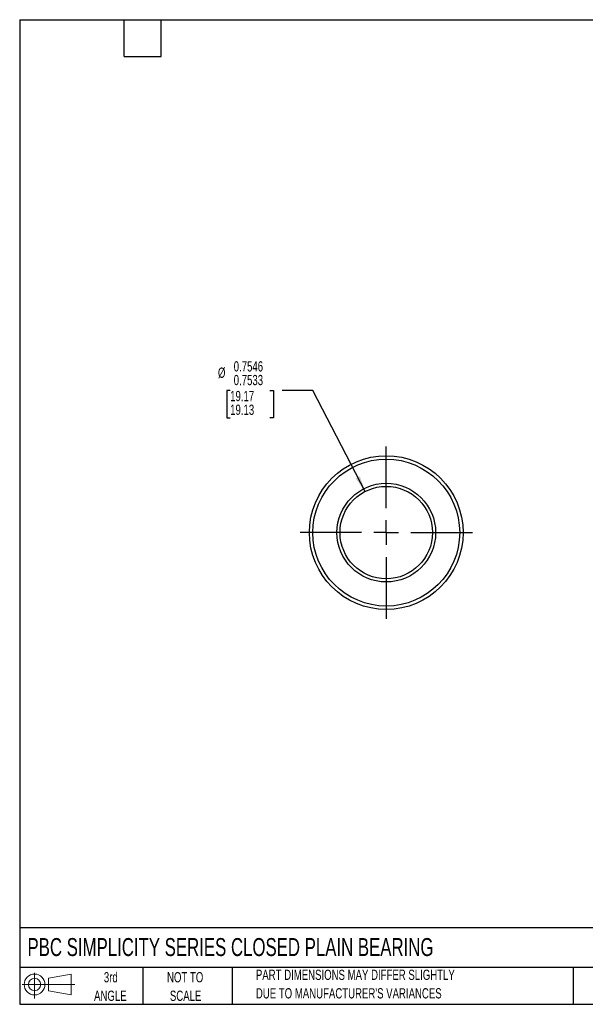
# Model space of a CAD drawing. Header units: inches. Extents: x 0.2 to 10.8, y 0.2 to 8.2.
# Tile 1 of 3: x 0.2 to 4.8, y 0.2 to 8.2. Entities that reach past the tile are written whole.
import ezdxf

# ---------------------------------------------------------------- set-up
doc = ezdxf.new("R2010")
doc.units = ezdxf.units.IN
doc.header["$MEASUREMENT"] = 0
doc.linetypes.add('CENTERX2', pattern=[0.8, 0.5, -0.1, 0.1, -0.1])
doc.layers.add('CENTER', color=40, linetype='CENTERX2')
doc.layers.add('SLD-DEFPOINTS', color=7, linetype='Continuous')
doc.layers.add('DIMENSIONS', color=140, linetype='Continuous', lineweight=25)
doc.layers.add('TEXT', color=140, linetype='Continuous', lineweight=25)
doc.styles.add('SLDTEXTSTYLE0', font='TXT', dxfattribs={"width": 0.7})
doc.dimstyles.new('SLDDIMSTYLE0', dxfattribs={"dimtxt": 0.084961, "dimasz": 0.13, "dimexe": 0, "dimexo": 0.0625, "dimgap": 0.02124, "dimtad": 0, "dimtih": 1, "dimtoh": 1, "dimdec": 4, "dimrnd": 1e-09, "dimzin": 0, "dimdsep": 46, "dimtxsty": 'SLDTEXTSTYLE0', "dimsah": 1, "dimcen": 0, "dimadec": 0, "dimazin": 0, "dimlim": 1, "dimtp": 0.0046, "dimtm": -0.0033, "dimtfac": 1, "dimtdec": 4, "dimtofl": 0, "dimtmove": 0, "dimatfit": 3, "dimfxl": 0, "dimfrac": 2, "dimtolj": 1, "dimtzin": 12, "dimarcsym": 0})

# ---------------------------------------------------------------- blocks, each defined once
blk = doc.blocks.new('Block11')
at = {"color": 7, "linetype": 'Continuous', "lineweight": 18}
for p, q in [((0.1019, 0.2091), (0.1019, 0)), ((0.2157, 0.1641), (0.4006, 0.1981)), ((0.2157, 0.0628), (0.2157, 0.1641)), ((0.4006, 0.1981), (0.4006, 0.0288)), ((0, 0.1135), (0.4281, 0.1135)), ((0.2157, 0.0628), (0.4006, 0.0288))]:
    blk.add_line(p, q, dxfattribs=at)
for radius in [0.0846, 0.0506]:
    blk.add_circle((0.1019, 0.1135), radius, dxfattribs=at)
blk = doc.blocks.new('Block12')
at = {"layer": 'SLD-DEFPOINTS'}
blk.add_blockref('Block11', (0, 0), dxfattribs=at)
blk = doc.blocks.new('SW_NOTE_0_2')
at = {"layer": 'TEXT', "color": 0, "char_height": 0.083333, "attachment_point": 1, "style": 'SLDTEXTSTYLE0'}
for s, insert in [('PART DIMENSIONS MAY DIFFER SLIGHTLY', (0, 0.1074)), ("DUE TO MANUFACTURER'S VARIANCES", (0, -0.0431))]:
    blk.add_mtext(s, dxfattribs=dict(at, insert=insert))
blk = doc.blocks.new('SW_NOTE_0_3')
at = {"layer": 'TEXT', "color": 0, "char_height": 0.08333, "attachment_point": 2, "style": 'SLDTEXTSTYLE0'}
for s, insert in [('NOT TO', (0.207, 0.1074)), ('SCALE', (0.2108, -0.0431))]:
    blk.add_mtext(s, dxfattribs=dict(at, insert=insert))
blk = doc.blocks.new('SW_NOTE_0_4')
at = {"layer": 'TEXT', "color": 0, "char_height": 0.08333, "attachment_point": 2, "style": 'SLDTEXTSTYLE0'}
for s, insert in [('3rd', (0.0911, 0.1074)), ('ANGLE', (0.0873, -0.0431))]:
    blk.add_mtext(s, dxfattribs=dict(at, insert=insert))
blk = doc.blocks.new('_D')
at = {"layer": 'DIMENSIONS'}
for p, q in [((1.961, 5.2374), (1.9325, 5.2374)), ((1.9325, 5.2374), (1.9325, 5.0151)), ((2.2842, 5.2374), (2.3127, 5.2374)), ((2.3127, 5.2374), (2.3127, 5.0151)), ((2.6337, 5.2374), (2.3837, 5.2374)), ((3.0575, 4.4162), (2.6337, 5.2374)), ((1.9325, 5.0151), (1.961, 5.0151)), ((2.3127, 5.0151), (2.2842, 5.0151))]:
    blk.add_line(p, q, dxfattribs=at)
blk.add_solid([(3.0575, 4.4162), (3.0157, 4.5409), (2.9801, 4.5226)], dxfattribs=at)
at = {"layer": 'DIMENSIONS', "char_height": 0.08333, "attachment_point": 1, "style": 'SLDTEXTSTYLE0'}
for s, insert in [('0.7546', (1.9898, 5.4749)), ('%%c', (1.8616, 5.4234)), ('0.7533', (1.9898, 5.3638)), ('19.17', (1.961, 5.2337)), ('19.13', (1.961, 5.1226))]:
    blk.add_mtext(s, dxfattribs=dict(at, insert=insert))
blk = doc.blocks.new('SW_CENTERMARKSYMBOL_0')
at = {"layer": 'CENTER', "color": 0}
for p, q in [((0, 0.2), (0, 0.724625)), ((0, 0), (0, 0.1)), ((-0.2, 0), (-0.724625, 0)), ((0, 0), (-0.1, 0)), ((0, 0), (0, -0.1)), ((0, 0), (0.1, 0)), ((0.2, 0), (0.724625, 0)), ((0, -0.2), (0, -0.724625))]:
    blk.add_line(p, q, dxfattribs=at)

msp = doc.modelspace()

# ---------------------------------------------------------------- linework, layer by layer
for radius in [0.62462, 0.59687, 0.401, 0.401, 0.37562]:
    msp.add_circle((3.22979, 4.08243), radius)
at = {"layer": 'TEXT'}
for p, q in [((0.25, 8.25), (10.75, 8.25)), ((0.25, 8.25), (0.25, 0.25)), ((1.1, 7.95), (1.1, 8.25)), ((1.4, 7.95), (1.4, 8.25)), ((1.1, 7.95), (1.4, 7.95)), ((10.75, 0.87111), (0.25, 0.87111)), ((10.75, 0.55), (0.25, 0.55)), ((1.25, 0.55), (1.25, 0.25)), ((1.97684, 0.55), (1.97684, 0.25)), ((4.74986, 0.55), (4.74986, 0.25)), ((0.25, 0.25), (10.75, 0.25))]:
    msp.add_line(p, q, dxfattribs=at)

# ---------------------------------------------------------------- block references
at = {"layer": 'CENTER'}
msp.add_blockref('SW_CENTERMARKSYMBOL_0', (3.22979, 4.08243), dxfattribs=at)
at = {"layer": 'SLD-DEFPOINTS'}
msp.add_blockref('Block12', (0.26921, 0.2974), dxfattribs=at)
at = {"layer": 'TEXT'}
for name, p in [('SW_NOTE_0_4', (0.8995, 0.40425)), ('SW_NOTE_0_3', (1.38808, 0.40425)), ('SW_NOTE_0_2', (2.17005, 0.42408))]:
    msp.add_blockref(name, p, dxfattribs=at)

# ---------------------------------------------------------------- texts
at = {"layer": 'TEXT', "insert": (0.31361, 0.78813), "char_height": 0.1458333, "attachment_point": 1, "style": 'SLDTEXTSTYLE0'}
msp.add_mtext('PBC SIMPLICITY SERIES CLOSED PLAIN BEARING', dxfattribs=at)

# ---------------------------------------------------------------- dimensions: what is measured, and where the dimension line sits
at = {"layer": 'DIMENSIONS'}
dim = msp.add_diameter_dim_2p(p1=(3.4020715, 3.748645), p2=(3.0575038, 4.4162149), dimstyle='SLDDIMSTYLE0', dxfattribs=at)
dim.commit()
dim.dimension.update_dxf_attribs({"geometry": '_D', "text_midpoint": (2.1226181, 5.2373533), "dimtype": 163})

doc.saveas('drawing.dxf')
